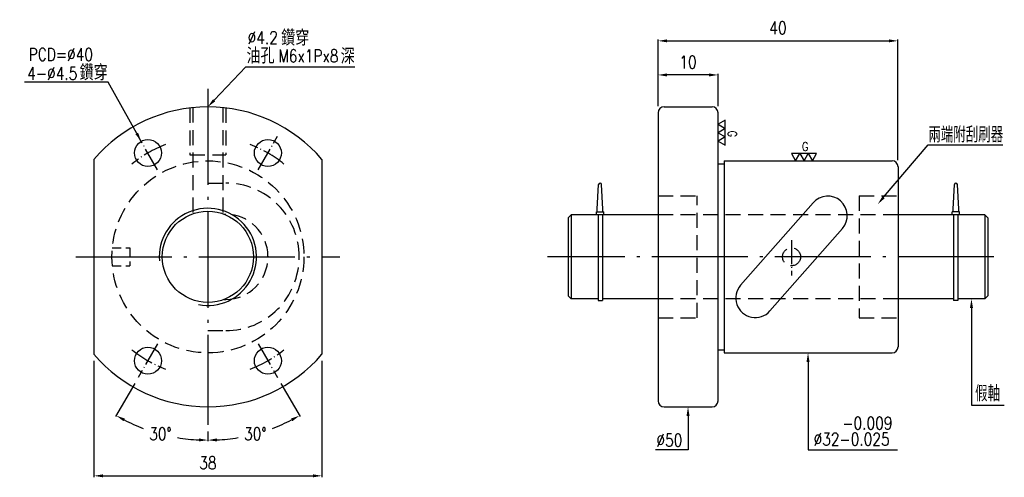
# Model space of a CAD drawing. Header units: millimetres. Extents: x 10478 to 10642, y -57 to 19.
import ezdxf
from ezdxf.enums import TextEntityAlignment as Align

# ---------------------------------------------------------------- set-up
doc = ezdxf.new("R2010")
doc.units = ezdxf.units.MM
doc.header["$LTSCALE"] = 10
doc.linetypes.add('C', pattern=[2.5625, 2, -0.25, 0.0625, -0.25])
doc.linetypes.add('H', pattern=[0.75, 0.5, -0.25])
doc.layers.get('0').update_dxf_attribs({"linetype": 'CONTINUOUS'})
doc.layers.get('DEFPOINTS').update_dxf_attribs({"linetype": 'CONTINUOUS'})
doc.layers.add('AM_5', color=3, linetype='CONTINUOUS', lineweight=25)
for name, color, linetype in [('C', 1, 'C'), ('H', 5, 'H'), ('L1', 4, 'CONTINUOUS')]:
    doc.layers.add(name, color=color, linetype=linetype)
doc.styles.add('SIMPLEX', font='SIMPLEX.shx', dxfattribs={"width": 0.8, "bigfont": 'chineset.shx'})
doc.dimstyles.new('STANDARD$0', dxfattribs={"dimscale": 0, "dimtxt": 2.1, "dimasz": 1.5, "dimexe": 0.2, "dimexo": 1.1, "dimgap": 1.1, "dimtad": 1, "dimdec": 3, "dimrnd": 0.0005, "dimdsep": 46, "dimtxsty": 'SIMPLEX', "dimcen": 0, "dimclrd": 6, "dimclre": 6, "dimclrt": 3, "dimadec": 1, "dimazin": 2, "dimtp": -0.1, "dimtm": 0.2, "dimtfac": 1, "dimtdec": 3, "dimtmove": 2, "dimatfit": 3, "dimfxl": 0, "dimtvp": 0.790698, "dimarcsym": 0})
doc.dimstyles.new('STANDARD$2', dxfattribs={"dimscale": 0, "dimtxt": 2.1, "dimasz": 1.5, "dimexe": 0.2, "dimexo": 1.1, "dimgap": 1.1, "dimtad": 0, "dimtih": 1, "dimtoh": 1, "dimdec": 3, "dimrnd": 0.0005, "dimdsep": 46, "dimtxsty": 'SIMPLEX', "dimcen": 0, "dimclrd": 6, "dimclre": 6, "dimclrt": 3, "dimadec": 1, "dimazin": 2, "dimtp": -0.1, "dimtm": 0.2, "dimtfac": 1, "dimtdec": 3, "dimtmove": 2, "dimatfit": 3, "dimfxl": 0, "dimtvp": 0.790698, "dimarcsym": 0})

# ---------------------------------------------------------------- blocks, each defined once
blk = doc.blocks.new('*D11')
at = {"layer": 'AM_5', "color": 6, "lineweight": -2}
for p, q in [((10583.92, 4.65), (10583.92, 15.75)), ((10585.42, 15.55), (10622.42, 15.55)), ((10623.92, -4.35), (10623.92, 15.75))]:
    blk.add_line(p, q, dxfattribs=at)
at = {"layer": 'AM_5', "color": 6}
for points in [[(10585.42, 15.8), (10585.42, 15.3), (10583.92, 15.55)], [(10622.42, 15.8), (10622.42, 15.3), (10623.92, 15.55)]]:
    blk.add_solid(points, dxfattribs=at)
at = {"layer": 'DEFPOINTS', "color": 0}
for p in [(10623.92, 15.55), (10583.92, 3.55), (10623.92, -5.45)]:
    blk.add_point(p, dxfattribs=at)
at = {"layer": 'AM_5', "color": 3, "insert": (10603.92, 17.7), "char_height": 2.1, "attachment_point": 5, "style": 'SIMPLEX'}
blk.add_mtext('40', dxfattribs=at)
blk = doc.blocks.new('*D12')
at = {"layer": 'AM_5', "color": 6, "lineweight": -2}
for p, q in [((10583.92, 4.65), (10583.92, 10.07)), ((10592.42, 9.87), (10585.42, 9.87)), ((10593.92, 4.65), (10593.92, 10.07))]:
    blk.add_line(p, q, dxfattribs=at)
at = {"layer": 'AM_5', "color": 6}
for points in [[(10585.42, 10.12), (10585.42, 9.62), (10583.92, 9.87)], [(10592.42, 10.12), (10592.42, 9.62), (10593.92, 9.87)]]:
    blk.add_solid(points, dxfattribs=at)
at = {"layer": 'DEFPOINTS', "color": 0}
for p in [(10583.92, 9.87), (10583.92, 3.55), (10593.92, 3.55)]:
    blk.add_point(p, dxfattribs=at)
at = {"layer": 'AM_5', "color": 3, "insert": (10588.92, 12.02), "char_height": 2.1, "attachment_point": 5, "style": 'SIMPLEX'}
blk.add_mtext('10', dxfattribs=at)
blk = doc.blocks.new('*D13')
at = {"color": 6, "lineweight": -2}
for p, q in [((10496.71, -41.54), (10493.51, -47.08)), ((10508.89, -49.55), (10508.89, -51.2))]:
    blk.add_line(p, q, dxfattribs=at)
for start, end in [(242.8131, 249.3644), (260.4903, 267.1869)]:
    blk.add_arc((10508.89, -20.45), 30.55, start, end, dxfattribs=at)
at = {"color": 6}
for points in [[(10494.81, -47.85), (10495.05, -47.41), (10493.61, -46.91)], [(10507.39, -50.72), (10507.38, -51.22), (10508.89, -51)]]:
    blk.add_solid(points, dxfattribs=at)
at = {"layer": 'DEFPOINTS', "color": 0}
for p in [(10508.89, 7.55), (10500.51, -34.96), (10497.26, -40.59), (10498.44, -49.16), (10508.89, -48.45)]:
    blk.add_point(p, dxfattribs=at)
at = {"color": 3, "insert": (10500.98, -49.96), "char_height": 2.1, "attachment_point": 5, "style": 'SIMPLEX'}
blk.add_mtext('30°', dxfattribs=at)
blk = doc.blocks.new('*D14')
at = {"color": 6, "lineweight": -2}
for p, q in [((10521.06, -41.54), (10524.26, -47.08)), ((10508.89, -49.55), (10508.89, -51.2))]:
    blk.add_line(p, q, dxfattribs=at)
for start, end in [(290.6356, 297.1869), (272.8131, 279.5097)]:
    blk.add_arc((10508.89, -20.45), 30.55, start, end, dxfattribs=at)
at = {"color": 6}
for points in [[(10522.73, -47.41), (10522.97, -47.85), (10524.16, -46.91)], [(10510.39, -51.22), (10510.38, -50.72), (10508.89, -51)]]:
    blk.add_solid(points, dxfattribs=at)
at = {"layer": 'DEFPOINTS', "color": 0}
for p in [(10508.89, 7.55), (10517.26, -34.96), (10520.51, -40.59), (10508.89, -48.45), (10514.19, -50.54)]:
    blk.add_point(p, dxfattribs=at)
at = {"color": 3, "insert": (10516.79, -49.96), "char_height": 2.1, "attachment_point": 5, "style": 'SIMPLEX'}
blk.add_mtext('30°', dxfattribs=at)
blk = doc.blocks.new('*D15')
at = {"layer": 'AM_5', "color": 6, "lineweight": -2}
for p, q in [((10489.89, -37.8), (10489.89, -57.15)), ((10527.89, -37.8), (10527.89, -57.15)), ((10491.39, -56.95), (10526.39, -56.95))]:
    blk.add_line(p, q, dxfattribs=at)
at = {"layer": 'AM_5', "color": 6}
for points in [[(10491.39, -56.7), (10491.39, -57.2), (10489.89, -56.95)], [(10526.39, -56.7), (10526.39, -57.2), (10527.89, -56.95)]]:
    blk.add_solid(points, dxfattribs=at)
at = {"layer": 'DEFPOINTS', "color": 0}
for p in [(10489.89, -36.7), (10527.89, -36.7), (10527.89, -56.95)]:
    blk.add_point(p, dxfattribs=at)
at = {"layer": 'AM_5', "color": 3, "insert": (10508.89, -54.8), "char_height": 2.1, "attachment_point": 5, "style": 'SIMPLEX'}
blk.add_mtext('38', dxfattribs=at)

msp = doc.modelspace()

# ---------------------------------------------------------------- linework, layer by layer
at = {"color": 6}
for p, q in [((10509.9163, 5.6404), (10515.1899, 11.2247)), ((10515.1899, 11.2247), (10533.3853, 11.2247)), ((10492.2453, 8.6497), (10478.3247, 8.6497)), ((10497.0274, 0.127), (10492.2453, 8.6497)), ((10621.5141, -10.5307), (10628.9657, -1.7909)), ((10628.9657, -1.7909), (10641.4156, -1.7909)), ((10636.1723, -28.9502), (10636.1723, -45.187)), ((10608.9223, -37.9502), (10608.9223, -52.6369)), ((10636.1723, -45.187), (10641.6428, -45.187)), ((10588.9223, -46.9502), (10588.9223, -52.6369)), ((10588.9223, -52.6369), (10583.485, -52.6369)), ((10608.9223, -52.6369), (10610.3455, -52.6369)), ((10610.3455, -52.6369), (10623.8655, -52.6369))]:
    msp.add_line(p, q, dxfattribs=at)
for p, q in [((10583.9223, 3.5498), (10583.9223, -44.4502)), ((10584.9223, 4.5498), (10592.9223, 4.5498)), ((10593.9223, -44.4502), (10593.9223, 3.5498)), ((10489.8864, -4.2021), (10489.8864, -36.6983)), ((10527.8864, -4.2021), (10527.8864, -36.6983)), ((10594.9223, -4.4502), (10622.9223, -4.4502)), ((10594.9223, -4.4502), (10594.9223, -36.4502)), ((10593.9223, -4.9502), (10594.9223, -4.9502)), ((10623.9223, -5.4502), (10623.9223, -35.4502)), ((10573.7814, -12.4844), (10574.0231, -8.3779)), ((10574.747, -12.4844), (10574.5053, -8.3779)), ((10633.0976, -12.4844), (10633.3392, -8.3779)), ((10634.0631, -12.4844), (10633.8214, -8.3779)), ((10597.6928, -25.1827), (10609.7671, -11.4293)), ((10573.6607, -12.9672), (10574.8676, -12.9672)), ((10573.6607, -13.45), (10573.6607, -12.9672)), ((10573.7814, -12.9672), (10573.7814, -12.4844)), ((10574.747, -12.9672), (10574.747, -12.4844)), ((10574.8676, -13.45), (10574.8676, -12.9672)), ((10634.1838, -12.9672), (10632.9769, -12.9672)), ((10632.9769, -13.45), (10632.9769, -12.9672)), ((10633.0976, -12.9672), (10633.0976, -12.4844)), ((10634.0631, -12.9672), (10634.0631, -12.4844)), ((10634.1838, -13.45), (10634.1838, -12.9672)), ((10569.4223, -13.4502), (10568.9223, -13.9502)), ((10568.9223, -13.9502), (10568.9223, -26.9502)), ((10569.4223, -13.4502), (10569.4223, -27.4502)), ((10583.9223, -13.4502), (10569.4223, -13.4502)), ((10573.9223, -13.45), (10573.9223, -27.7379)), ((10574.6464, -13.45), (10574.6464, -27.7379)), ((10638.4223, -13.4502), (10623.9223, -13.4502)), ((10633.1981, -13.45), (10633.1981, -27.7379)), ((10633.9223, -13.45), (10633.9223, -27.7379)), ((10638.9223, -13.9502), (10638.4223, -13.4502)), ((10638.4223, -13.4502), (10638.4223, -27.4502)), ((10638.9223, -13.9502), (10638.9223, -26.9502)), ((10602.5775, -29.471), (10614.6517, -15.7177)), ((10568.9223, -26.9502), (10569.4223, -27.4502)), ((10573.9223, -27.4502), (10569.4223, -27.4502)), ((10573.9223, -27.7379), (10574.6464, -27.7379)), ((10583.9223, -27.4502), (10574.6464, -27.4502)), ((10633.1981, -27.4502), (10623.9223, -27.4502)), ((10633.9223, -27.7379), (10633.1981, -27.7379)), ((10638.4223, -27.4502), (10633.9223, -27.4502)), ((10638.9223, -26.9502), (10638.4223, -27.4502)), ((10593.9223, -35.9502), (10594.9223, -35.9502)), ((10594.9223, -36.4502), (10622.9223, -36.4502)), ((10584.9223, -45.4502), (10592.9223, -45.4502))]:
    msp.add_line(p, q)
at = {"color": 3}
for points in [[(10595.1322, 0.9431), (10595.1322, 2.3402), (10593.9223, 1.6416)], [(10595.1322, -0.454), (10595.1322, 0.9431), (10593.9223, 0.2446)], [(10595.1322, -1.8511), (10595.1322, -0.454), (10593.9223, -1.1525)], [(10607.5621, -3.2403), (10606.1651, -3.2403), (10606.8636, -4.4502)], [(10608.9592, -3.2403), (10607.5621, -3.2403), (10608.2607, -4.4502)], [(10610.3563, -3.2403), (10608.9592, -3.2403), (10609.6578, -4.4502)]]:
    msp.add_lwpolyline(points, close=True, dxfattribs=at)
for centre, radius in [((10498.8864, -3.1297), 2.25), ((10518.8864, -3.1297), 2.25), ((10508.8864, -20.4502), 7.6), ((10498.8864, -37.7707), 2.25), ((10518.8864, -37.7707), 2.25)]:
    msp.add_circle(centre, radius)
for centre, radius, start, end in [((10508.8864, -20.4502), 25, 40.535802, 139.464198), ((10584.9223, 3.5498), 1, 90, 180), ((10592.9223, 3.5498), 1, 0, 90), ((10622.9223, -5.4502), 1, 0, 90), ((10574.2642, -8.3895), 0.2414, 2.753997, 177.246003), ((10633.5803, -8.3895), 0.2414, 2.753997, 177.246003), ((10612.2094, -13.5735), 3.25, 318.719619, 138.719619), ((10600.1351, -27.3269), 3.25, 138.719619, 318.719619), ((10622.9223, -35.4502), 1, 270, 0), ((10508.8864, -20.4502), 25, 220.535802, 319.464198), ((10584.9223, -44.4502), 1, 180, 270), ((10592.9223, -44.4502), 1, 270, 0)]:
    msp.add_arc(centre, radius, start, end)
at = {"color": 6}
for points in [[(10510.0981, 5.4687), (10509.7345, 5.812), (10508.8864, 4.5498)], [(10497.2454, 0.2494), (10496.8094, 0.0047), (10497.7614, -1.1811)], [(10621.7043, -10.6929), (10621.3238, -10.3685), (10620.5409, -11.6722)], [(10635.9223, -28.9502), (10636.4223, -28.9502), (10636.1723, -27.4502)], [(10608.6723, -37.9502), (10609.1723, -37.9502), (10608.9223, -36.4502)], [(10588.6723, -46.9502), (10589.1723, -46.9502), (10588.9223, -45.4502)]]:
    msp.add_solid(points, dxfattribs=at)
at = {"layer": 'C', "ltscale": 0.8}
for p, q in [((10508.8864, 7.5498), (10508.8864, -48.4502)), ((10486.8864, -20.4502), (10530.8864, -20.4502)), ((10639.9094, -20.4502), (10565.4963, -20.4502))]:
    msp.add_line(p, q, dxfattribs=at)
at = {"layer": 'C', "ltscale": 0.2}
for p, q in [((10500.5114, -5.9443), (10497.2614, -0.3151)), ((10517.2614, -5.9443), (10520.5114, -0.3151)), ((10606.1723, -17.6783), (10606.1723, -23.559)), ((10500.5114, -34.9561), (10497.2614, -40.5853)), ((10517.2614, -34.9561), (10520.5114, -40.5853))]:
    msp.add_line(p, q, dxfattribs=at)
for start, end in [(110.679161, 129.320839), (50.679161, 69.320839), (230.679161, 249.320839), (290.679161, 309.320839)]:
    msp.add_arc((10508.8864, -20.4502), 20, start, end, dxfattribs=at)
at = {"layer": 'DEFPOINTS', "color": 0, "linetype": 'ByBlock'}
msp.add_point((10623.9223, -30.6002), dxfattribs=at)
at = {"layer": 'H', "ltscale": 0.5}
for p, q in [((10505.8864, 4.3692), (10505.8864, -3.4502)), ((10506.3864, 4.4245), (10506.3864, -13.2731)), ((10511.3864, 4.4245), (10511.3864, -13.2731)), ((10511.8864, 4.3692), (10511.8864, -3.4502)), ((10505.8864, -3.4502), (10511.8864, -3.4502)), ((10508.8864, -8.1502), (10511.8864, -8.1502)), ((10583.9223, -10.3002), (10590.4223, -10.3002)), ((10590.4223, -30.6002), (10590.4223, -10.3002)), ((10617.4223, -10.3002), (10617.4223, -30.6002)), ((10617.4223, -10.3002), (10623.9223, -10.3002)), ((10511.5975, -13.3502), (10511.8864, -13.3502)), ((10623.9223, -13.4502), (10583.9223, -13.4502)), ((10518.8864, -20.3502), (10518.8864, -20.5502)), ((10511.5975, -27.5502), (10511.8864, -27.5502)), ((10623.9223, -27.4502), (10583.9223, -27.4502)), ((10583.9223, -30.6002), (10590.4223, -30.6002)), ((10617.4223, -30.6002), (10623.9223, -30.6002)), ((10508.8864, -32.7502), (10511.8864, -32.7502))]:
    msp.add_line(p, q, dxfattribs=at)
at = {"layer": 'H', "ltscale": 0.3}
for p, q in [((10492.9569, -18.9502), (10495.8864, -18.9502)), ((10495.8864, -18.9502), (10495.8864, -21.9502)), ((10492.9569, -21.9502), (10495.8864, -21.9502))]:
    msp.add_line(p, q, dxfattribs=at)
at = {"layer": 'H', "ltscale": 0.5}
for centre, radius in [((10508.8864, -20.4502), 16), ((10606.1723, -20.4502), 1.5)]:
    msp.add_circle(centre, radius, dxfattribs=at)
for centre, radius, start, end in [((10511.8864, -20.3502), 12.2, 359.530357, 90), ((10511.8864, -20.3502), 7, 0, 90), ((10511.8864, -20.5502), 12.2, 270, 0.469643), ((10511.8864, -20.5502), 7, 270, 0)]:
    msp.add_arc(centre, radius, start, end, dxfattribs=at)
at = {"layer": 'L1'}
msp.add_arc((10508.8864, -20.4502), 8.1, 258.970383, 184.546182, dxfattribs=at)

# ---------------------------------------------------------------- texts
at = {"color": 3, "style": 'SIMPLEX', "width": 0.9}
for s, p in [('鑽穿', (10521.1035, 14.7551)), ('油孔', (10515.3263, 11.7659)), ('深', (10531.0238, 11.6931)), ('鑽穿', (10487.5083, 8.9691))]:
    msp.add_text(s, height=2.6, dxfattribs=at).set_placement(p)
at = {"color": 3, "style": 'SIMPLEX', "width": 0.8}
msp.add_text('G', height=1.4571, rotation=270, dxfattribs=at).set_placement((10596.301, 0.5818), align=Align.MIDDLE_LEFT)
msp.add_text('G', height=1.4571, dxfattribs=at).set_placement((10607.9234, -2.0714), align=Align.MIDDLE_LEFT)
at = {"color": 3, "style": 'SIMPLEX'}
for s, insert, char_height, attachment_point in [('%%c4.2', (10520.5509, 15.0295), 2.1, 9), ('PCD=%%C40', (10489.7333, 12.2373), 2.1, 9), ('\\A1;M6x1Px8', (10530.6471, 11.9896), 2.1, 9), ('\\A1;4-∅4.5', (10487.1215, 9.0761), 2.1, 9), ('兩端附刮刷器', (10641.4573, -1.3976), 2.6, 9), ('假軸', (10640.9301, -44.5315), 2.6, 9), ('-0.009', (10614.6379, -49.2208), 2.1, 7), ('%%c50', (10587.9769, -52.0603), 2.1, 9), ('%%c32-0.025', (10609.8493, -51.895), 2.1, 7)]:
    msp.add_mtext(s, dxfattribs=dict(at, insert=insert, char_height=char_height, attachment_point=attachment_point))

# ---------------------------------------------------------------- dimensions: what is measured, and where the dimension line sits
for base, line2, picture, middle in [((10498.4363, -49.1616), ((10500.5114, -34.9561), (10497.2614, -40.5853)), '*D13', (10500.9784, -49.9632)), ((10514.1921, -50.5401), ((10517.2614, -34.9561), (10520.5114, -40.5853)), '*D14', (10516.7944, -49.9632))]:
    dim = msp.add_angular_dim_2l(base=base, line1=((10508.8864, 7.5498), (10508.8864, -48.4502)), line2=line2, dimstyle='STANDARD$2', override={"dimscale": 1, "dimrnd": 0, "dimadec": 3, "dimtmove": 0, "dimarcsym": 1})
    dim.commit()
    dim.dimension.update_dxf_attribs({"geometry": picture, "text_midpoint": middle})
at = {"layer": 'AM_5'}
for base, p1, p2, picture, middle in [((10623.9223, 15.5498), (10583.9223, 3.5498), (10623.9223, -5.4502), '*D11', (10603.9223, 17.6998)), ((10583.9223, 9.8654), (10593.9223, 3.5498), (10583.9223, 3.5498), '*D12', (10588.9223, 12.0154)), ((10527.8864, -56.9461), (10489.8864, -36.6983), (10527.8864, -36.6983), '*D15', (10508.8864, -54.7961))]:
    dim = msp.add_linear_dim(base=base, p1=p1, p2=p2, dimstyle='STANDARD$0', override={"dimscale": 1, "dimrnd": 0, "dimadec": 3, "dimtmove": 0, "dimarcsym": 1}, dxfattribs=at)
    dim.commit()
    dim.dimension.update_dxf_attribs({"geometry": picture, "text_midpoint": middle})

doc.saveas('drawing.dxf')
